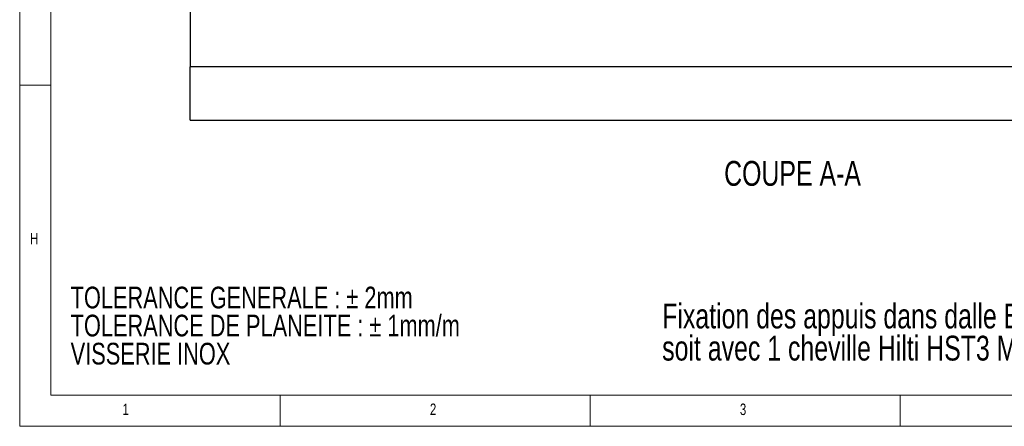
# Model space of a CAD drawing. Header units: millimetres. Extents: x 5 to 589, y 5 to 415.
# Tile 1 of 96: x 5 to 164, y 5 to 71. Entities that reach past the tile are written whole.
import ezdxf

# ---------------------------------------------------------------- set-up
doc = ezdxf.new("R2010")
doc.units = ezdxf.units.MM
doc.layers.add('NOTES', color=6, linetype='Continuous')
doc.layers.add('TRAIT-FORT', color=4, linetype='Continuous', lineweight=25)
doc.styles.add('SLDTEXTSTYLE0', font='TXT', dxfattribs={"width": 0.75})

# ---------------------------------------------------------------- blocks, each defined once
blk = doc.blocks.new('SW_NOTE_0')
at = {"layer": 'NOTES', "color": 0, "char_height": 3.5, "attachment_point": 1, "style": 'SLDTEXTSTYLE0'}
for s, insert in [('TOLERANCE GENERALE : ± 2mm', (0, 4.51)), ('TOLERANCE DE PLANEITE : ± 1mm/m', (0, -0.01)), ('VISSERIE INOX', (0, -4.54))]:
    blk.add_mtext(s, dxfattribs=dict(at, insert=insert))
blk = doc.blocks.new('SW_NOTE_1')
at = {"layer": 'NOTES', "color": 0, "char_height": 4, "attachment_point": 1, "style": 'SLDTEXTSTYLE0'}
for s, insert in [('Fixation des appuis dans dalle BA soit avec 2 chevilles Hilti HST3 M16-137  par appui,', (0, 5.16)), ('soit avec 1 cheville Hilti HST3 M16-137  par clamp et 2 clamps par appui.', (0, -0.02))]:
    blk.add_mtext(s, dxfattribs=dict(at, insert=insert))

msp = doc.modelspace()

# ---------------------------------------------------------------- linework, layer by layer
at = {"color": 7, "linetype": 'Continuous', "lineweight": 18}
for p, q in [((5, 415), (5, 5)), ((10, 410), (10, 10)), ((10, 60), (5, 60)), ((10, 10), (584, 10)), ((47, 5), (47, 10)), ((97, 10), (97, 5)), ((147, 5), (147, 10)), ((5, 5), (589, 5))]:
    msp.add_line(p, q, dxfattribs=at)
at = {"layer": 'TRAIT-FORT', "color": 4, "linetype": 'Continuous', "lineweight": 25}
for p, q in [((32.52359, 158.62936), (32.52359, 62.96269)), ((223.22309, 62.96269), (32.52359, 62.96269)), ((32.52359, 54.36798), (32.52359, 62.96269)), ((32.52359, 54.36798), (223.22309, 54.36798))]:
    msp.add_line(p, q, dxfattribs=at)

# ---------------------------------------------------------------- block references
at = {"layer": 'NOTES', "color": 211}
for name, p in [('SW_NOTE_0', (13.22354, 23.0003)), ('SW_NOTE_1', (108.63519, 19.62114))]:
    msp.add_blockref(name, p, dxfattribs=at)

# ---------------------------------------------------------------- texts
at = {"layer": 'NOTES', "color": 211, "style": 'SLDTEXTSTYLE0'}
for s, insert, char_height, attachment_point in [('COUPE A-A', (129.66123, 47.77476), 4, 2), ('H', (6.66667, 36.16802), 1.85208, 1), ('1', (21.58334, 8.66802), 1.85208, 1), ('2', (71.16667, 8.66802), 1.85208, 1), ('3', (121.16667, 8.66802), 1.85208, 1)]:
    msp.add_mtext(s, dxfattribs=dict(at, insert=insert, char_height=char_height, attachment_point=attachment_point))

doc.saveas('drawing.dxf')
